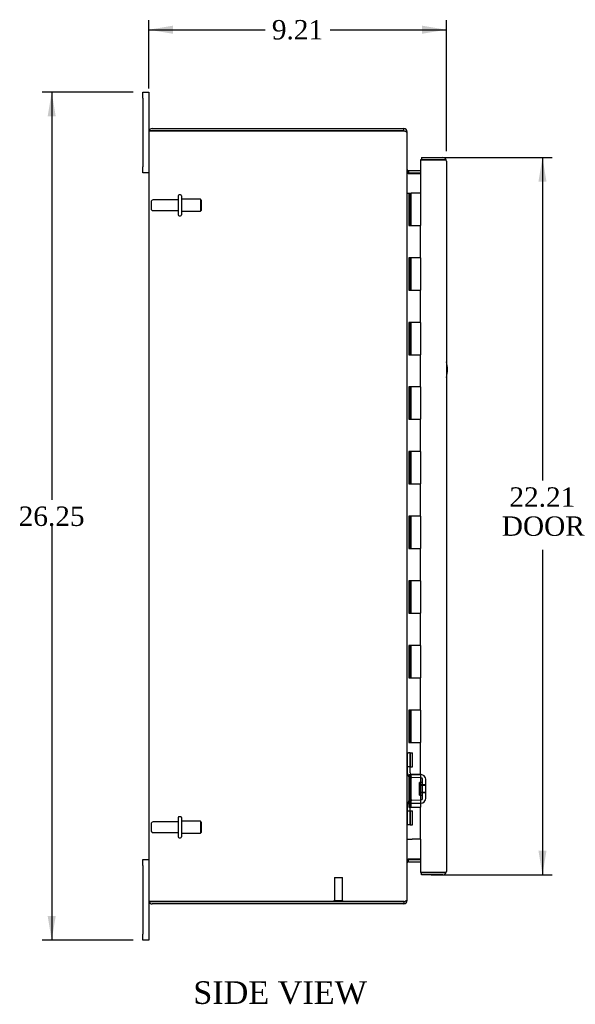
# Model space of a CAD drawing. Header units: inches. Extents: x 7 to 147, y 8 to 98.
# Tile 2 of 8: x 7 to 24, y 37 to 67. Entities that reach past the tile are written whole.
import ezdxf
from ezdxf.enums import TextEntityAlignment as Align

# ---------------------------------------------------------------- set-up
doc = ezdxf.new("R2010")
doc.units = ezdxf.units.IN
doc.header["$MEASUREMENT"] = 0
for name, color, linetype in [('COM40153-1', 7, 'CONTINUOUS'), ('COM42780', 7, 'CONTINUOUS'), ('COM48475', 7, 'CONTINUOUS'), ('COM71780-9', 7, 'CONTINUOUS'), ('DEFAULT', 7, 'CONTINUOUS'), ('FET07710', 7, 'CONTINUOUS'), ('HNG10620-20B', 7, 'CONTINUOUS'), ('HNG10620-20C', 7, 'CONTINUOUS'), ('STD21878', 7, 'CONTINUOUS'), ('STD26094', 7, 'CONTINUOUS')]:
    doc.layers.add(name, color=color, linetype=linetype)
doc.styles.add('SEACAD_TIMES_NEW_ROMAN', font='times.ttf')

# ---------------------------------------------------------------- blocks, each defined once
blk = doc.blocks.new('GDIMGGROUP5')
at = {"layer": 'DEFAULT', "linetype": 'Continuous'}
for points in [[(11.737, 66.872), (10.987, 66.747), (11.737, 66.622)], [(19.447, 66.872), (19.447, 66.622), (20.197, 66.747)]]:
    blk.add_hatch(color=136, dxfattribs=at).paths.add_polyline_path(points)
at = {"layer": 'DEFAULT', "color": 136, "linetype": 'Continuous'}
for p, q in [((10.987, 64.926), (10.987, 67.047)), ((20.197, 62.983), (20.197, 67.047)), ((10.987, 66.747), (14.586, 66.747)), ((16.598, 66.747), (20.197, 66.747))]:
    blk.add_line(p, q, dxfattribs=at)
at = {"layer": 'DEFAULT', "color": 136, "linetype": 'Continuous', "style": 'SEACAD_TIMES_NEW_ROMAN'}
blk.add_text('9.21', height=0.6, dxfattribs=at).set_placement((14.796, 67.047), align=Align.TOP_LEFT)
blk = doc.blocks.new('GDIMGGROUP6')
at = {"layer": 'DEFAULT', "linetype": 'Continuous'}
for points in [[(7.856, 64.064), (8.106, 64.064), (7.981, 64.814)], [(7.856, 39.314), (7.981, 38.564), (8.106, 39.314)]]:
    blk.add_hatch(color=136, dxfattribs=at).paths.add_polyline_path(points)
at = {"layer": 'DEFAULT', "color": 136, "linetype": 'Continuous'}
for p, q in [((10.5, 64.814), (7.681, 64.814)), ((7.981, 64.814), (7.981, 52.199)), ((7.981, 51.389), (7.981, 38.564)), ((10.5, 38.564), (7.681, 38.564))]:
    blk.add_line(p, q, dxfattribs=at)
at = {"layer": 'DEFAULT', "color": 136, "linetype": 'Continuous', "style": 'SEACAD_TIMES_NEW_ROMAN'}
blk.add_text('26.25', height=0.6, dxfattribs=at).set_placement((6.958, 51.989), align=Align.TOP_LEFT)
blk = doc.blocks.new('GDIMGGROUP21')
at = {"layer": 'DEFAULT', "linetype": 'Continuous'}
for points in [[(23.298, 62.041), (23.173, 62.791), (23.048, 62.041)], [(23.298, 41.336), (23.048, 41.336), (23.173, 40.586)]]:
    blk.add_hatch(color=136, dxfattribs=at).paths.add_polyline_path(points)
at = {"layer": 'DEFAULT', "color": 136, "linetype": 'Continuous'}
for p, q in [((19.73, 62.791), (23.473, 62.791)), ((23.173, 62.791), (23.173, 52.793)), ((23.173, 50.649), (23.173, 40.586)), ((19.73, 40.586), (23.473, 40.586))]:
    blk.add_line(p, q, dxfattribs=at)
at = {"layer": 'DEFAULT', "color": 136, "linetype": 'Continuous', "style": 'SEACAD_TIMES_NEW_ROMAN'}
for s, p in [('22.21', (22.149, 52.583)), ('DOOR', (21.915, 51.683))]:
    blk.add_text(s, height=0.6, dxfattribs=at).set_placement(p, align=Align.TOP_LEFT)

msp = doc.modelspace()

# ---------------------------------------------------------------- linework, layer by layer
at = {"layer": 'COM40153-1', "color": 7}
msp.add_arc((19.487, 56.229), 0.75, 341.2031, 18.7969, dxfattribs=at)
at = {"layer": 'COM42780', "color": 7}
for p, q in [((18.987, 44.366), (18.987, 43.929)), ((18.987, 44.366), (19.029, 44.366)), ((19.079, 44.366), (19.029, 44.366)), ((19.079, 44.366), (19.146, 44.366)), ((19.079, 43.929), (19.079, 44.366)), ((19.082, 44.366), (19.082, 43.929)), ((19.146, 43.929), (19.146, 44.366)), ((18.987, 43.929), (18.987, 43.744)), ((19.029, 43.929), (18.987, 43.929)), ((19.079, 43.929), (19.029, 43.929)), ((19.079, 43.929), (19.146, 43.929)), ((19.082, 43.744), (19.082, 43.929)), ((19.417, 43.596), (19.127, 43.601)), ((19.418, 43.691), (19.129, 43.696)), ((19.472, 43.679), (19.418, 43.691)), ((19.369, 43.056), (19.369, 43.446)), ((19.464, 43.446), (19.369, 43.446)), ((19.559, 43.376), (19.369, 43.376)), ((19.559, 43.357), (19.369, 43.357)), ((19.464, 42.954), (19.464, 43.548)), ((19.559, 42.954), (19.559, 43.548)), ((19.369, 43.144), (19.559, 43.144)), ((19.559, 43.126), (19.369, 43.126)), ((19.369, 43.056), (19.464, 43.056)), ((18.987, 42.758), (18.987, 42.572)), ((19.082, 42.572), (19.082, 42.758)), ((19.127, 42.901), (19.417, 42.906)), ((19.129, 42.806), (19.418, 42.811)), ((19.418, 42.811), (19.472, 42.822)), ((18.987, 42.572), (18.987, 42.135)), ((18.987, 42.572), (19.029, 42.572)), ((19.029, 42.572), (19.079, 42.572)), ((19.079, 42.572), (19.146, 42.572)), ((19.079, 42.135), (19.079, 42.572)), ((19.081, 42.441), (19.082, 42.441)), ((19.081, 42.331), (19.081, 42.441)), ((19.081, 42.41), (19.082, 42.41)), ((19.082, 42.572), (19.082, 42.135)), ((19.146, 42.135), (19.146, 42.572)), ((19.029, 42.135), (18.987, 42.135)), ((19.079, 42.135), (19.029, 42.135)), ((19.079, 42.135), (19.146, 42.135)), ((19.081, 42.331), (19.082, 42.331)), ((19.081, 42.301), (19.081, 42.331)), ((19.081, 42.326), (19.082, 42.326)), ((19.081, 42.301), (19.082, 42.301)), ((19.081, 42.267), (19.081, 42.301)), ((19.081, 42.267), (19.082, 42.267))]:
    msp.add_line(p, q, dxfattribs=at)
for centre, radius, start, end in [((19.13, 43.744), 0.143, 180, 206.9082), ((19.13, 43.744), 0.143, 206.9082, 269), ((19.13, 43.744), 0.048, 180, 269), ((19.416, 43.548), 0.048, 0, 89), ((19.416, 43.548), 0.143, 0, 66.6665), ((19.13, 42.758), 0.143, 153.0918, 180), ((19.13, 42.758), 0.143, 91, 153.0918), ((19.13, 42.758), 0.048, 91, 180), ((19.416, 42.954), 0.048, 271, 0), ((19.416, 42.954), 0.143, 293.3335, 0)]:
    msp.add_arc(centre, radius, start, end, dxfattribs=at)
at = {"layer": 'COM48475', "color": 7}
for p, q in [((10.987, 63.581), (10.987, 39.797)), ((10.993, 63.617), (11.095, 63.617)), ((11.095, 63.617), (10.993, 63.617)), ((11.095, 63.689), (18.879, 63.689)), ((11.095, 63.617), (18.879, 63.617)), ((18.879, 63.617), (11.095, 63.617)), ((18.879, 63.617), (18.879, 63.689)), ((18.963, 63.581), (18.987, 63.581)), ((18.987, 63.556), (18.987, 63.581)), ((18.987, 39.822), (18.987, 63.555)), ((19.023, 62.386), (19.023, 62.314)), ((19.023, 62.386), (19.402, 62.386)), ((19.023, 62.314), (19.402, 62.314)), ((19.023, 62.3), (19.402, 62.3)), ((19.402, 41.077), (19.023, 41.077)), ((19.023, 41.064), (19.402, 41.064)), ((19.023, 40.992), (19.023, 41.064)), ((19.023, 40.992), (19.402, 40.992)), ((11.095, 39.761), (10.993, 39.761)), ((10.993, 39.761), (11.095, 39.761)), ((11.095, 39.761), (18.879, 39.761)), ((18.879, 39.761), (11.095, 39.761)), ((18.879, 39.689), (11.095, 39.689)), ((18.879, 39.761), (18.879, 39.689)), ((18.963, 39.797), (18.987, 39.797)), ((18.987, 39.797), (18.987, 39.821))]:
    msp.add_line(p, q, dxfattribs=at)
for centre, radius, start, end in [((11.095, 63.581), 0.108, 160.5288, 180), ((11.095, 63.581), 0.108, 90, 160.5288), ((18.879, 63.581), 0.108, 0, 90), ((18.879, 63.581), 0.036, 51.2764, 90), ((19.023, 62.422), 0.036, 180, 270), ((19.023, 62.422), 0.108, 259.6032, 270), ((19.023, 40.956), 0.036, 90, 180), ((19.023, 40.956), 0.108, 90, 100.3965), ((11.095, 39.797), 0.108, 180, 199.4712), ((11.095, 39.797), 0.108, 199.4712, 270), ((18.879, 39.797), 0.108, 270, 0), ((18.879, 39.797), 0.036, 270, 308.7236)]:
    msp.add_arc(centre, radius, start, end, dxfattribs=at)
for centre, start_param, end_param in [((11.095, 63.581), 2.801756, 3.141593), ((11.095, 39.797), 3.141593, 3.48143)]:
    msp.add_ellipse(centre, major_axis=(0.108, 0), ratio=0.997813, start_param=start_param, end_param=end_param, dxfattribs=at)
for points, knots in [([(18.987, 63.555), (18.987, 63.56), (18.984, 63.565), (18.973, 63.575), (18.965, 63.581), (18.945, 63.591), (18.933, 63.596), (18.907, 63.606), (18.893, 63.611), (18.879, 63.617)], [0, 0, 0, 0, 0.25, 0.25, 0.5, 0.5, 0.75, 0.75, 1, 1, 1, 1]), ([(18.987, 62.404), (18.987, 62.393), (18.987, 62.383), (18.989, 62.362), (18.991, 62.352), (18.995, 62.338), (18.996, 62.333), (19, 62.324), (19.002, 62.319), (19.006, 62.311), (19.009, 62.308), (19.014, 62.303), (19.015, 62.302), (19.019, 62.301), (19.021, 62.3), (19.023, 62.3)], [0, 0, 0, 0, 0.25, 0.25, 0.5, 0.5, 0.625, 0.625, 0.75, 0.75, 0.875, 0.875, 0.9375, 0.9375, 1, 1, 1, 1]), ([(19.023, 41.077), (19.021, 41.077), (19.019, 41.077), (19.015, 41.075), (19.014, 41.074), (19.009, 41.07), (19.006, 41.066), (19.002, 41.058), (19, 41.054), (18.996, 41.044), (18.995, 41.04), (18.991, 41.025), (18.989, 41.015), (18.987, 40.994), (18.987, 40.984), (18.987, 40.974)], [0, 0, 0, 0, 0.0625, 0.0625, 0.125, 0.125, 0.25, 0.25, 0.375, 0.375, 0.5, 0.5, 0.75, 0.75, 1, 1, 1, 1]), ([(18.879, 39.761), (18.893, 39.766), (18.907, 39.771), (18.933, 39.781), (18.945, 39.786), (18.965, 39.797), (18.973, 39.802), (18.984, 39.812), (18.987, 39.817), (18.987, 39.822)], [0, 0, 0, 0, 0.25, 0.25, 0.5, 0.5, 0.75, 0.75, 1, 1, 1, 1])]:
    msp.add_open_spline(points, degree=3, knots=knots, dxfattribs=at)
at = {"layer": 'COM71780-9', "color": 7}
for p, q in [((19.43, 62.791), (19.43, 62.719)), ((19.43, 62.791), (20.089, 62.791)), ((20.089, 62.719), (19.402, 62.719)), ((19.402, 62.719), (19.402, 61.689)), ((19.43, 62.719), (20.089, 62.719)), ((20.191, 62.719), (20.089, 62.719)), ((20.089, 62.719), (20.191, 62.719)), ((20.197, 62.683), (20.197, 40.694)), ((19.402, 41.689), (19.402, 40.658)), ((19.402, 40.658), (20.089, 40.658)), ((19.43, 40.586), (19.43, 40.658)), ((20.089, 40.658), (19.43, 40.658)), ((20.089, 40.586), (19.43, 40.586)), ((20.089, 40.658), (20.191, 40.658)), ((20.191, 40.658), (20.089, 40.658))]:
    msp.add_line(p, q, dxfattribs=at)
for centre, start, end in [((20.089, 62.683), 19.4712, 90), ((20.089, 62.683), 0, 19.4712), ((20.089, 40.694), 270, 340.5288), ((20.089, 40.694), 340.5288, 360)]:
    msp.add_arc(centre, 0.108, start, end, dxfattribs=at)
for centre, start_param, end_param in [((20.089, 62.683), 3.141593, 3.48143), ((20.089, 40.694), 2.801756, 3.141593)]:
    msp.add_ellipse(centre, major_axis=(-0.108, 0), ratio=0.997813, start_param=start_param, end_param=end_param, dxfattribs=at)
at = {"layer": 'FET07710', "color": 7}
for p, q in [((10.8, 64.626), (10.8, 64.814)), ((10.8, 64.814), (10.987, 64.814)), ((10.8, 64.626), (10.8, 62.501)), ((10.987, 64.814), (10.987, 64.626)), ((10.987, 64.626), (10.987, 63.581)), ((10.8, 62.314), (10.8, 62.501)), ((10.987, 62.314), (10.8, 62.314)), ((10.8, 40.876), (10.8, 41.064)), ((10.8, 41.064), (10.987, 41.064)), ((10.8, 40.876), (10.8, 38.751)), ((10.987, 39.797), (10.987, 38.751)), ((10.8, 38.564), (10.8, 38.751)), ((10.987, 38.751), (10.987, 38.564)), ((10.987, 38.564), (10.8, 38.564))]:
    msp.add_line(p, q, dxfattribs=at)
at = {"layer": 'HNG10620-20B', "color": 7}
for p, q in [((18.987, 61.689), (19.013, 61.689)), ((19.013, 61.689), (19.031, 61.689)), ((19.031, 61.689), (19.073, 61.689)), ((19.031, 61.689), (19.031, 60.689)), ((19.073, 61.689), (19.073, 60.689)), ((19.031, 60.689), (19.139, 60.689)), ((19.139, 60.689), (19.402, 60.689)), ((19.402, 59.689), (19.402, 60.689)), ((19.139, 59.689), (19.031, 59.689)), ((19.031, 59.689), (19.031, 58.689)), ((19.073, 59.689), (19.073, 58.689)), ((19.402, 59.689), (19.139, 59.689)), ((19.031, 58.689), (19.139, 58.689)), ((19.139, 58.689), (19.402, 58.689)), ((19.402, 57.689), (19.402, 58.689)), ((19.139, 57.689), (19.031, 57.689)), ((19.031, 57.689), (19.031, 56.689)), ((19.073, 57.689), (19.073, 56.689)), ((19.402, 57.689), (19.139, 57.689)), ((19.031, 56.689), (19.139, 56.689)), ((19.139, 56.689), (19.402, 56.689)), ((19.402, 55.689), (19.402, 56.689)), ((19.139, 55.689), (19.031, 55.689)), ((19.031, 55.689), (19.031, 54.689)), ((19.073, 55.689), (19.073, 54.689)), ((19.402, 55.689), (19.139, 55.689)), ((19.031, 54.689), (19.139, 54.689)), ((19.139, 54.689), (19.402, 54.689)), ((19.402, 53.689), (19.402, 54.689)), ((19.139, 53.689), (19.031, 53.689)), ((19.031, 53.689), (19.031, 52.689)), ((19.073, 53.689), (19.073, 52.689)), ((19.402, 53.689), (19.139, 53.689)), ((19.031, 52.689), (19.139, 52.689)), ((19.139, 52.689), (19.402, 52.689)), ((19.402, 51.689), (19.402, 52.689)), ((19.139, 51.689), (19.031, 51.689)), ((19.031, 51.689), (19.031, 50.689)), ((19.073, 51.689), (19.073, 50.689)), ((19.402, 51.689), (19.139, 51.689)), ((19.031, 50.689), (19.139, 50.689)), ((19.139, 50.689), (19.402, 50.689)), ((19.402, 49.689), (19.402, 50.689)), ((19.139, 49.689), (19.031, 49.689)), ((19.031, 49.689), (19.031, 48.689)), ((19.073, 49.689), (19.073, 48.689)), ((19.402, 49.689), (19.139, 49.689)), ((19.031, 48.689), (19.139, 48.689)), ((19.139, 48.689), (19.402, 48.689)), ((19.402, 47.689), (19.402, 48.689)), ((19.139, 47.689), (19.031, 47.689)), ((19.031, 47.689), (19.031, 46.689)), ((19.073, 47.689), (19.073, 46.689)), ((19.402, 47.689), (19.139, 47.689)), ((19.031, 46.689), (19.139, 46.689)), ((19.139, 46.689), (19.402, 46.689)), ((19.402, 45.689), (19.402, 46.689)), ((19.139, 45.689), (19.031, 45.689)), ((19.031, 45.689), (19.031, 44.689)), ((19.073, 45.689), (19.073, 44.689)), ((19.402, 45.689), (19.139, 45.689)), ((19.031, 44.689), (19.139, 44.689)), ((19.139, 44.689), (19.402, 44.689)), ((19.402, 43.689), (19.402, 44.689)), ((19.139, 43.689), (19.031, 43.689)), ((19.031, 43.689), (19.031, 42.689)), ((19.073, 43.689), (19.073, 42.689)), ((19.402, 43.689), (19.139, 43.689)), ((19.031, 42.689), (19.139, 42.689)), ((19.139, 42.689), (19.402, 42.689)), ((19.402, 41.689), (19.402, 42.689)), ((18.987, 41.689), (19.013, 41.689)), ((19.013, 41.689), (19.139, 41.689)), ((19.402, 41.689), (19.139, 41.689))]:
    msp.add_line(p, q, dxfattribs=at)
at = {"layer": 'HNG10620-20C', "color": 7}
for p, q in [((19.402, 61.689), (19.094, 61.689)), ((19.094, 61.689), (19.094, 60.689)), ((19.402, 61.689), (19.402, 60.689)), ((19.139, 60.689), (19.402, 60.689)), ((19.402, 59.689), (19.402, 60.689)), ((19.094, 59.689), (19.094, 58.689)), ((19.402, 59.689), (19.139, 59.689)), ((19.402, 59.689), (19.402, 58.689)), ((19.139, 58.689), (19.402, 58.689)), ((19.402, 57.689), (19.402, 58.689)), ((19.094, 57.689), (19.094, 56.689)), ((19.402, 57.689), (19.139, 57.689)), ((19.402, 57.689), (19.402, 56.689)), ((19.139, 56.689), (19.402, 56.689)), ((19.402, 55.689), (19.402, 56.689)), ((19.094, 55.689), (19.094, 54.689)), ((19.402, 55.689), (19.139, 55.689)), ((19.402, 55.689), (19.402, 54.689)), ((19.139, 54.689), (19.402, 54.689)), ((19.402, 53.689), (19.402, 54.689)), ((19.094, 53.689), (19.094, 52.689)), ((19.402, 53.689), (19.139, 53.689)), ((19.402, 53.689), (19.402, 52.689)), ((19.139, 52.689), (19.402, 52.689)), ((19.402, 51.689), (19.402, 52.689)), ((19.094, 51.689), (19.094, 50.689)), ((19.402, 51.689), (19.139, 51.689)), ((19.402, 51.689), (19.402, 50.689)), ((19.139, 50.689), (19.402, 50.689)), ((19.402, 49.689), (19.402, 50.689)), ((19.094, 49.689), (19.094, 48.689)), ((19.402, 49.689), (19.139, 49.689)), ((19.402, 49.689), (19.402, 48.689)), ((19.139, 48.689), (19.402, 48.689)), ((19.402, 47.689), (19.402, 48.689)), ((19.094, 47.689), (19.094, 46.689)), ((19.402, 47.689), (19.139, 47.689)), ((19.402, 47.689), (19.402, 46.689)), ((19.139, 46.689), (19.402, 46.689)), ((19.402, 45.689), (19.402, 46.689)), ((19.094, 45.689), (19.094, 44.689)), ((19.402, 45.689), (19.139, 45.689)), ((19.402, 45.689), (19.402, 44.689)), ((19.139, 44.689), (19.402, 44.689)), ((19.402, 43.689), (19.402, 44.689)), ((19.094, 43.689), (19.094, 42.689)), ((19.402, 43.689), (19.139, 43.689)), ((19.402, 43.689), (19.402, 42.689)), ((19.139, 42.689), (19.402, 42.689)), ((19.402, 41.689), (19.402, 42.689))]:
    msp.add_line(p, q, dxfattribs=at)
at = {"layer": 'STD21878', "color": 7}
for p, q in [((16.73, 40.511), (16.98, 40.511)), ((16.73, 40.511), (16.73, 39.792)), ((16.98, 39.792), (16.98, 40.511)), ((16.714, 39.792), (16.995, 39.792)), ((16.714, 39.792), (16.714, 39.761)), ((16.714, 39.761), (16.714, 39.761)), ((16.995, 39.761), (16.995, 39.792)), ((16.995, 39.761), (16.995, 39.761))]:
    msp.add_line(p, q, dxfattribs=at)
at = {"layer": 'STD26094', "color": 7}
for p, q in [((11.896, 61.609), (11.896, 61.019)), ((11.966, 61.639), (11.926, 61.639)), ((11.996, 61.609), (11.996, 61.019)), ((11.059, 61.419), (11.059, 61.209)), ((11.896, 61.479), (11.119, 61.479)), ((12.583, 61.501), (11.996, 61.501)), ((12.583, 61.501), (12.583, 61.126)), ((12.621, 61.464), (12.583, 61.501)), ((12.621, 61.164), (12.621, 61.464)), ((11.119, 61.149), (11.896, 61.149)), ((11.926, 60.989), (11.966, 60.989)), ((11.996, 61.126), (12.583, 61.126)), ((12.583, 61.126), (12.621, 61.164)), ((11.966, 42.389), (11.926, 42.389)), ((11.059, 42.169), (11.059, 41.959)), ((11.896, 42.229), (11.119, 42.229)), ((11.896, 42.359), (11.896, 41.769)), ((11.996, 42.359), (11.996, 41.769)), ((12.583, 42.251), (11.996, 42.251)), ((12.583, 42.251), (12.583, 41.876)), ((12.621, 42.214), (12.583, 42.251)), ((12.621, 41.914), (12.621, 42.214)), ((11.119, 41.899), (11.896, 41.899)), ((11.996, 41.876), (12.583, 41.876)), ((12.583, 41.876), (12.621, 41.914)), ((11.926, 41.739), (11.966, 41.739))]:
    msp.add_line(p, q, dxfattribs=at)
for centre, radius, start, end in [((11.926, 61.609), 0.03, 90, 180), ((11.966, 61.609), 0.03, 0, 90), ((11.119, 61.419), 0.06, 90, 180), ((11.119, 61.209), 0.06, 180, 270), ((11.926, 61.019), 0.03, 180, 270), ((11.966, 61.019), 0.03, 270, 0), ((11.926, 42.359), 0.03, 90, 180), ((11.966, 42.359), 0.03, 0, 90), ((11.119, 42.169), 0.06, 90, 180), ((11.119, 41.959), 0.06, 180, 270), ((11.926, 41.769), 0.03, 180, 270), ((11.966, 41.769), 0.03, 270, 0)]:
    msp.add_arc(centre, radius, start, end, dxfattribs=at)

# ---------------------------------------------------------------- block references
at = {"layer": 'DEFAULT', "color": 7}
for name in ['GDIMGGROUP5', 'GDIMGGROUP6', 'GDIMGGROUP21']:
    msp.add_blockref(name, (0, 0), dxfattribs=at)

# ---------------------------------------------------------------- texts
at = {"layer": 'DEFAULT', "color": 7, "style": 'SEACAD_TIMES_NEW_ROMAN'}
msp.add_text('SIDE VIEW', height=0.7, dxfattribs=at).set_placement((12.365, 37.295), align=Align.TOP_LEFT)

doc.saveas('drawing.dxf')
